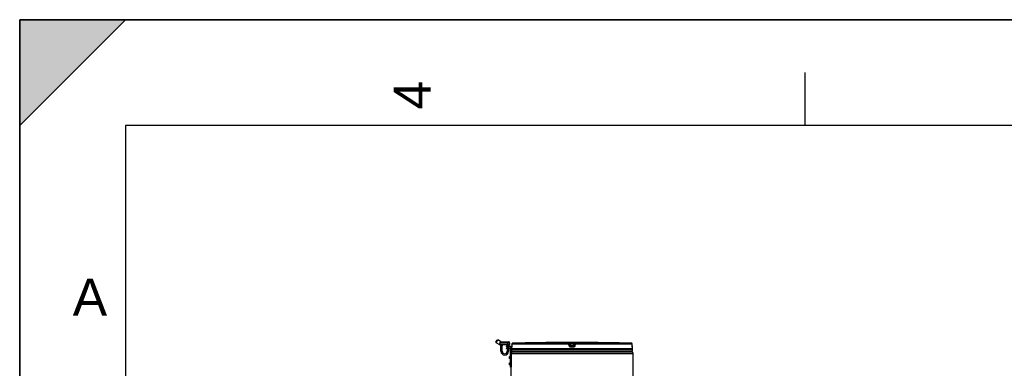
# Model space of a CAD drawing. Header units: millimetres. Extents: x 0 to 297, y 0 to 210.
# Tile 16 of 35: x 0 to 93, y 177 to 210. Entities that reach past the tile are written whole.
import ezdxf

# ---------------------------------------------------------------- set-up
doc = ezdxf.new("R2010")
doc.units = ezdxf.units.MM
doc.header["$LTSCALE"] = 16.335
doc.layers.get('0').update_dxf_attribs({"linetype": 'CONTINUOUS'})
doc.layers.add('01_GLOBAL', color=7, linetype='CONTINUOUS')
doc.styles.add('TEXTSTYLE_2', font='arial.ttf')

# ---------------------------------------------------------------- blocks, each defined once
blk = doc.blocks.new('MARGEA4_BL0', base_point=(148.514, 105.014))
at = {"color": 7, "linetype": 'Continuous'}
for p, q in [((297.014, 210.014), (0.014, 210.014)), ((0.014, 0.014), (0.014, 210.014)), ((0.014, 200.014), (10.014, 210.014)), ((10.014, 210.014), (0.014, 210.014)), ((0.014, 210.014), (0.014, 200.014)), ((0.014, 0.014), (0.014, 210.014)), ((0.014, 210.014), (0.014, 0.014)), ((0.014, 200.014), (10.014, 210.014)), ((74.264, 205.014), (74.264, 200.014)), ((287.014, 200.014), (10.014, 200.014)), ((10.014, 200.014), (10.014, 10.014))]:
    blk.add_line(p, q, dxfattribs=at)
blk.add_solid([(0.014, 200.014), (10.014, 210.014), (0.014, 210.014)], dxfattribs=at)
at = {"color": 2, "linetype": 'Continuous', "style": 'TEXTSTYLE_2', "oblique": 0.00002}
blk.add_text('4', height=3.5, rotation=90, dxfattribs=at).set_placement((38.889, 201.514))
blk.add_text('A', height=3.5, dxfattribs=at).set_placement((5.014, 182.014))

msp = doc.modelspace()

# ---------------------------------------------------------------- linework, layer by layer
at = {"color": 7, "linetype": 'Continuous'}
for p, q in [((0, 0), (0, 210)), ((0, 210), (297, 210)), ((45.059, 179.504), (45.179, 179.712)), ((45.059, 179.504), (45.07, 179.463)), ((45.07, 179.463), (45.22, 179.723)), ((45.426, 179.257), (45.07, 179.463)), ((45.179, 179.712), (45.22, 179.723)), ((45.583, 179.513), (45.22, 179.723)), ((45.433, 179.426), (45.433, 179.456)), ((45.433, 179.257), (45.433, 179.322)), ((45.441, 179.253), (45.463, 179.253)), ((45.461, 179.253), (45.463, 179.253)), ((45.541, 179.253), (45.463, 179.253)), ((45.681, 179.223), (45.486, 179.223)), ((45.523, 178.653), (45.523, 179.223)), ((46.099, 179.513), (45.543, 179.513)), ((46.14, 179.253), (45.626, 179.253)), ((45.643, 178.653), (45.643, 179.223)), ((46.032, 179.137), (46.565, 179.151)), ((46.032, 179.137), (46.033, 179.092)), ((46.033, 179.092), (46.564, 179.106)), ((46.033, 178.959), (46.033, 178.914)), ((46.033, 178.959), (46.423, 178.959)), ((46.423, 178.914), (46.033, 178.914)), ((46.062, 179.138), (46.063, 179.093)), ((46.063, 178.959), (46.063, 178.914)), ((46.071, 179.513), (46.071, 179.528)), ((46.086, 179.543), (46.281, 179.543)), ((46.281, 179.223), (46.086, 179.223)), ((46.123, 179.223), (46.123, 179.139)), ((46.123, 179.094), (46.123, 178.959)), ((46.123, 178.914), (46.123, 178.653)), ((46.296, 179.502), (46.183, 179.502)), ((46.243, 179.223), (46.243, 179.142)), ((46.243, 179.097), (46.243, 178.959)), ((46.243, 178.914), (46.243, 178.653)), ((46.296, 179.528), (46.296, 179.502)), ((46.296, 179.238), (46.296, 179.238)), ((46.333, 179.438), (46.333, 179.283)), ((46.438, 177.159), (46.438, 178.899)), ((46.483, 178.899), (46.483, 177.159)), ((46.558, 178.881), (46.558, 179.032)), ((46.563, 179.071), (46.562, 179.064)), ((46.562, 179.064), (46.562, 179.058)), ((46.564, 179.098), (46.563, 179.088)), ((46.563, 179.088), (46.563, 179.079)), ((46.563, 179.079), (46.563, 179.071)), ((46.565, 179.144), (46.564, 179.131)), ((46.564, 179.131), (46.564, 179.119)), ((46.564, 179.119), (46.564, 179.108)), ((46.564, 179.108), (46.564, 179.098)), ((46.566, 179.333), (46.565, 179.151)), ((46.565, 179.151), (46.565, 179.144)), ((49.929, 179.468), (49.78, 179.466)), ((49.929, 179.468), (49.887, 179.468)), ((49.93, 179.468), (49.929, 179.468)), ((52.118, 179.468), (52.258, 179.468)), ((52.258, 179.468), (52.398, 179.468)), ((54.587, 179.468), (54.587, 179.468)), ((54.587, 179.468), (54.587, 179.468)), ((54.737, 179.466), (54.587, 179.468)), ((54.639, 179.467), (54.596, 179.468)), ((54.737, 179.466), (54.639, 179.467)), ((57.952, 179.164), (57.951, 179.333)), ((57.952, 179.149), (57.952, 179.164)), ((57.952, 179.137), (57.952, 179.152)), ((57.952, 179.125), (57.952, 179.14)), ((57.953, 179.114), (57.952, 179.128)), ((57.953, 179.104), (57.952, 179.117)), ((57.953, 179.094), (57.953, 179.106)), ((57.953, 179.085), (57.953, 179.096)), ((57.954, 179.077), (57.953, 179.087)), ((57.954, 179.07), (57.954, 179.079)), ((57.954, 179.064), (57.954, 179.072)), ((57.955, 179.054), (57.954, 179.068)), ((57.955, 179.056), (57.954, 179.061)), ((57.955, 179.052), (57.955, 179.056)), ((57.958, 178.881), (57.958, 179.032)), ((46.348, 177.977), (46.348, 178.141)), ((46.348, 178.141), (46.423, 178.141)), ((46.423, 177.977), (46.348, 177.977)), ((46.423, 178.141), (46.423, 177.976)), ((46.438, 178.141), (46.423, 178.141)), ((46.438, 177.976), (46.423, 177.976)), ((46.485, 178.012), (46.483, 178.019)), ((46.558, 178.656), (46.558, 178.806)), ((46.558, 178.806), (57.958, 178.806)), ((46.558, 178.656), (57.958, 178.656)), ((46.588, 178.806), (46.588, 178.809)), ((46.633, 178.581), (46.633, 178.656)), ((46.633, 178.581), (57.883, 178.581)), ((57.883, 178.581), (57.883, 178.656)), ((57.928, 178.806), (57.928, 178.809)), ((57.958, 178.656), (57.958, 178.806)), ((46.348, 177.377), (46.348, 177.541)), ((46.348, 177.541), (46.423, 177.541)), ((46.423, 177.377), (46.348, 177.377)), ((46.423, 177.541), (46.423, 177.376)), ((46.438, 177.541), (46.423, 177.541)), ((46.438, 177.376), (46.423, 177.376)), ((46.438, 177.189), (46.483, 177.189)), ((46.438, 177.159), (46.483, 177.159)), ((46.485, 177.412), (46.483, 177.419))]:
    msp.add_line(p, q, dxfattribs=at)
at = {"color": 9, "linetype": 'Continuous'}
for p, q in [((45.426, 179.257), (45.433, 179.257)), ((45.433, 179.438), (46.333, 179.438)), ((45.463, 179.409), (45.433, 179.426)), ((45.433, 179.283), (46.333, 179.283)), ((45.463, 179.253), (45.463, 179.409)), ((45.696, 179.238), (45.471, 179.238)), ((46.071, 179.528), (46.296, 179.528)), ((46.296, 179.238), (46.071, 179.238)), ((46.183, 179.253), (46.14, 179.253)), ((46.183, 179.238), (46.145, 179.238)), ((46.183, 179.238), (46.183, 179.502)), ((46.183, 179.253), (46.308, 179.253)), ((46.296, 179.238), (46.183, 179.238)), ((46.56, 179.032), (46.558, 179.032)), ((57.958, 178.881), (46.558, 178.881)), ((46.566, 179.333), (46.565, 179.164)), ((46.565, 179.164), (46.565, 179.164)), ((46.566, 179.333), (46.566, 179.333)), ((51.963, 179.333), (46.566, 179.333)), ((51.967, 179.408), (46.639, 179.408)), ((49.93, 179.468), (49.93, 179.468)), ((51.985, 179.164), (51.963, 179.333)), ((51.967, 179.408), (51.967, 179.466)), ((52.041, 179.342), (52.041, 179.401)), ((52.063, 179.232), (52.041, 179.401)), ((52.063, 179.173), (52.041, 179.342)), ((52.063, 179.232), (52.063, 179.173)), ((52.063, 179.232), (52.063, 179.227)), ((52.118, 179.468), (52.118, 179.392)), ((52.137, 179.242), (52.118, 179.392)), ((52.398, 179.392), (52.118, 179.392)), ((52.258, 179.032), (52.135, 179.032)), ((52.136, 179.166), (52.137, 179.166)), ((52.137, 179.242), (52.137, 179.107)), ((52.38, 179.242), (52.137, 179.242)), ((52.38, 179.166), (52.137, 179.166)), ((52.258, 179.107), (52.137, 179.107)), ((52.38, 179.107), (52.258, 179.107)), ((52.381, 179.032), (52.258, 179.032)), ((52.398, 179.392), (52.38, 179.242)), ((52.38, 179.107), (52.38, 179.242)), ((52.38, 179.166), (52.38, 179.166)), ((52.398, 179.468), (52.398, 179.392)), ((52.454, 179.232), (52.453, 179.227)), ((52.475, 179.401), (52.454, 179.232)), ((52.475, 179.342), (52.454, 179.173)), ((52.454, 179.173), (52.454, 179.232)), ((52.475, 179.401), (52.475, 179.342)), ((52.553, 179.333), (52.532, 179.164)), ((52.55, 179.466), (52.55, 179.408)), ((57.878, 179.408), (52.55, 179.408)), ((57.951, 179.333), (52.553, 179.333)), ((57.951, 179.333), (57.951, 179.333)), ((57.952, 179.164), (57.951, 179.333)), ((57.952, 179.164), (57.952, 179.164)), ((57.958, 179.032), (57.957, 179.032)), ((45.523, 178.653), (45.643, 178.653)), ((46.243, 178.653), (46.123, 178.653)), ((46.348, 178.14), (46.423, 178.14)), ((46.348, 178.1), (46.423, 178.1)), ((46.348, 178.098), (46.423, 178.098)), ((46.423, 178.019), (46.348, 178.019)), ((46.423, 178.016), (46.348, 178.016)), ((46.423, 177.977), (46.348, 177.977)), ((46.588, 178.809), (46.613, 178.809)), ((48.214, 178.809), (48.419, 178.809)), ((52.138, 178.809), (52.378, 178.809)), ((56.098, 178.809), (56.303, 178.809)), ((57.904, 178.809), (57.928, 178.809)), ((46.348, 177.54), (46.423, 177.54)), ((46.348, 177.5), (46.423, 177.5)), ((46.348, 177.498), (46.423, 177.498)), ((46.423, 177.419), (46.348, 177.419)), ((46.423, 177.416), (46.348, 177.416)), ((46.423, 177.377), (46.348, 177.377))]:
    msp.add_line(p, q, dxfattribs=at)
at = {"color": 7, "linetype": 'Continuous'}
for points in [[(46.562, 179.058), (46.562, 179.053), (46.561, 179.051), (46.561, 179.05), (46.561, 179.048), (46.561, 179.047), (46.561, 179.046), (46.561, 179.046)], [(49.887, 179.468), (49.849, 179.467), (49.839, 179.467)], [(57.955, 179.047), (57.955, 179.046), (57.956, 179.046), (57.956, 179.045), (57.956, 179.045), (57.956, 179.046), (57.955, 179.046), (57.955, 179.047), (57.955, 179.049), (57.955, 179.05), (57.955, 179.052)]]:
    msp.add_lwpolyline(points, dxfattribs=at)
for centre, radius, start, end in [((45.441, 179.283), 0.03, 239.999, 269.99885), ((45.463, 179.283), 0.03, 180, 270), ((45.456, 179.238), 0.015, 0, 90), ((45.486, 179.238), 0.015, 180, 270), ((45.681, 179.238), 0.015, 270, 360), ((45.711, 179.238), 0.015, 90, 180), ((46.056, 179.238), 0.015, 0, 90), ((46.086, 179.528), 0.015, 90, 180), ((46.086, 179.238), 0.015, 180, 270), ((46.281, 179.528), 0.015, 0, 90), ((46.281, 179.238), 0.015, 270, 360), ((46.258, 179.438), 0.075, 0, 60), ((46.311, 179.238), 0.015, 99.59407, 180), ((46.303, 179.283), 0.03, 279.59407, 360), ((46.423, 178.899), 0.06, 0, 90), ((46.423, 178.899), 0.015, 0, 90), ((46.633, 179.032), 0.075, 162.87448, 180), ((46.633, 178.881), 0.075, 180, 235.73564), ((46.641, 179.333), 0.075, 91.48637, 179.62893), ((52.258, -37.157), 216.637, 90.65548, 91.48637), ((52.258, -37.157), 216.637, 89.3842, 90.6158), ((52.258, -37.16), 216.64, 88.51363, 89.34451), ((57.876, 179.333), 0.075, 0.47139, 88.50968), ((57.883, 178.881), 0.075, 304.26436, 360), ((57.883, 179.032), 0.075, 0, 17.12565), ((45.883, 178.653), 0.36, 180, 360), ((45.883, 178.653), 0.24, 180, 360), ((46.608, 178.809), 0.0195, 148.62171, 180), ((57.909, 178.809), 0.0195, 0, 31.37829)]:
    msp.add_arc(centre, radius, start, end, dxfattribs=at)
at = {"color": 9, "linetype": 'Continuous'}
for centre, radius, start, end in [((44.4, 179.163), 2.164, 357.79623, 358.47127), ((43.815, 179.179), 2.75, 358.47333, 359.41227), ((43.57, 179.182), 2.995, 359.39506, 359.65041), ((46.642, 179.33), 0.0782, 112.01648, 113.76901), ((46.642, 179.33), 0.0778, 106.67488, 112.02116), ((46.642, 179.331), 0.0764, 102.77751, 106.67429), ((46.641, 179.333), 0.0747, 99.31344, 102.77746), ((46.641, 179.336), 0.0713, 91.54035, 99.35142), ((52.877, 173.316), 5.973, 97.11548, 97.47489), ((51.64, 173.316), 5.973, 82.52511, 82.88452), ((57.876, 179.336), 0.0713, 80.77303, 88.46162), ((57.875, 179.333), 0.0742, 79.08428, 80.81472), ((57.875, 179.332), 0.076, 73.52092, 79.07067), ((57.875, 179.33), 0.0773, 71.97966, 73.5335), ((57.874, 179.33), 0.078, 65.34706, 71.97453), ((57.875, 179.33), 0.0775, 58.80204, 65.35741), ((60.554, 179.177), 2.602, 180.28324, 182.05321)]:
    msp.add_arc(centre, radius, start, end, dxfattribs=at)
at = {"color": 7, "linetype": 'Continuous'}
for points, knots in [([(45.433, 179.456), (45.442, 179.464), (45.473, 179.49), (45.513, 179.513), (45.543, 179.513)], [0, 0, 0, 0, 0.285231, 1, 1, 1, 1]), ([(45.433, 179.322), (45.433, 179.337), (45.442, 179.367), (45.456, 179.394), (45.463, 179.409)], [0, 0, 0, 0, 0.474484, 1, 1, 1, 1]), ([(46.183, 179.502), (46.168, 179.502), (46.14, 179.506), (46.112, 179.513), (46.099, 179.513)], [0, 0, 0, 0, 0.546892, 1, 1, 1, 1]), ([(46.485, 178.012), (46.485, 178.012), (46.484, 178.017), (46.484, 178.021), (46.483, 178.025)], [0, 0, 0, 0, 0.163378, 1, 1, 1, 1]), ([(46.485, 177.412), (46.485, 177.412), (46.484, 177.417), (46.484, 177.421), (46.483, 177.425)], [0, 0, 0, 0, 0.163378, 1, 1, 1, 1])]:
    msp.add_open_spline(points, degree=3, knots=knots, dxfattribs=at)
at = {"color": 9, "linetype": 'Continuous'}
for points in [[(45.433, 179.257), (45.437, 179.254), (45.443, 179.253), (45.448, 179.253)], [(46.566, 179.333), (46.566, 179.36), (46.586, 179.39), (46.611, 179.401)], [(51.967, 179.466), (52, 179.466), (52.037, 179.434), (52.041, 179.401)], [(51.967, 179.408), (52, 179.408), (52.037, 179.375), (52.041, 179.342)], [(52.137, 179.107), (52.104, 179.107), (52.067, 179.14), (52.063, 179.173)], [(52.454, 179.173), (52.45, 179.14), (52.413, 179.107), (52.38, 179.107)], [(52.55, 179.466), (52.516, 179.466), (52.479, 179.434), (52.475, 179.401)], [(52.475, 179.342), (52.479, 179.375), (52.516, 179.408), (52.55, 179.408)], [(57.951, 179.333), (57.951, 179.357), (57.936, 179.384), (57.915, 179.397)]]:
    msp.add_open_spline(points, degree=3, dxfattribs=at)
for points, knots in [([(45.54, 179.253), (45.542, 179.253), (45.545, 179.246), (45.545, 179.241), (45.545, 179.238)], [0, 0, 0, 0, 0.346151, 1, 1, 1, 1]), ([(45.626, 179.253), (45.612, 179.253), (45.583, 179.254), (45.555, 179.253), (45.541, 179.253)], [0, 0, 0, 0, 0.500003, 1, 1, 1, 1]), ([(45.621, 179.238), (45.609, 179.238), (45.583, 179.239), (45.558, 179.238), (45.545, 179.238)], [0, 0, 0, 0, 0.5, 1, 1, 1, 1]), ([(45.626, 179.253), (45.624, 179.253), (45.622, 179.246), (45.621, 179.241), (45.621, 179.238)], [0, 0, 0, 0, 0.346148, 1, 1, 1, 1]), ([(46.14, 179.253), (46.142, 179.253), (46.145, 179.246), (46.145, 179.241), (46.145, 179.238)], [0, 0, 0, 0, 0.346151, 1, 1, 1, 1]), ([(46.563, 179.08), (46.563, 179.068), (46.557, 179.058), (46.564, 179.033), (46.56, 179.032)], [0, 0, 0, 0, 0.737028, 1, 1, 1, 1]), ([(46.56, 179.032), (46.56, 179.035), (46.56, 179.039), (46.561, 179.044), (46.561, 179.046)], [0, 0, 0, 0, 0.497733, 1, 1, 1, 1]), ([(51.963, 179.333), (51.963, 179.35), (51.969, 179.371), (51.96, 179.404), (51.967, 179.408)], [0, 0, 0, 0, 0.696676, 1, 1, 1, 1]), ([(51.963, 179.333), (51.981, 179.336), (52.009, 179.336), (52.029, 179.342), (52.042, 179.34), (52.041, 179.342)], [0, 0, 0, 0, 0.702528, 0.921269, 1, 1, 1, 1]), ([(51.967, 179.466), (51.967, 179.47), (51.991, 179.463), (52.014, 179.47), (52.065, 179.467), (52.099, 179.468), (52.118, 179.468)], [0, 0, 0, 0, 0.076793, 0.294399, 0.618544, 1, 1, 1, 1]), ([(51.985, 179.164), (52.003, 179.166), (52.028, 179.172), (52.052, 179.17), (52.061, 179.175), (52.063, 179.173)], [0, 0, 0, 0, 0.703014, 0.921451, 1, 1, 1, 1]), ([(52.135, 179.032), (52.1, 179.032), (52.026, 179.059), (51.989, 179.129), (51.985, 179.164)], [0, 0, 0, 0, 0.499748, 1, 1, 1, 1]), ([(52.041, 179.401), (52.041, 179.403), (52.054, 179.397), (52.073, 179.401), (52.1, 179.394), (52.118, 179.392)], [0, 0, 0, 0, 0.078331, 0.297814, 1, 1, 1, 1]), ([(52.1, 179.238), (52.091, 179.236), (52.083, 179.231), (52.063, 179.235), (52.063, 179.232)], [0, 0, 0, 0, 0.731988, 1, 1, 1, 1]), ([(52.135, 179.032), (52.135, 179.05), (52.14, 179.073), (52.132, 179.102), (52.137, 179.107)], [0, 0, 0, 0, 0.697837, 1, 1, 1, 1]), ([(52.381, 179.032), (52.381, 179.05), (52.376, 179.073), (52.384, 179.102), (52.38, 179.107)], [0, 0, 0, 0, 0.697838, 1, 1, 1, 1]), ([(52.532, 179.164), (52.528, 179.129), (52.491, 179.059), (52.417, 179.032), (52.381, 179.032)], [0, 0, 0, 0, 0.498891, 1, 1, 1, 1]), ([(52.398, 179.468), (52.418, 179.468), (52.452, 179.467), (52.503, 179.47), (52.526, 179.463), (52.55, 179.47), (52.55, 179.466)], [0, 0, 0, 0, 0.38169, 0.705926, 0.923307, 1, 1, 1, 1]), ([(52.398, 179.392), (52.416, 179.394), (52.443, 179.401), (52.463, 179.397), (52.475, 179.403), (52.475, 179.401)], [0, 0, 0, 0, 0.703406, 0.922256, 1, 1, 1, 1]), ([(52.454, 179.232), (52.454, 179.235), (52.434, 179.231), (52.426, 179.236), (52.417, 179.238)], [0, 0, 0, 0, 0.268012, 1, 1, 1, 1]), ([(52.532, 179.164), (52.514, 179.166), (52.488, 179.172), (52.465, 179.17), (52.455, 179.175), (52.454, 179.173)], [0, 0, 0, 0, 0.703014, 0.921451, 1, 1, 1, 1]), ([(52.553, 179.333), (52.535, 179.335), (52.509, 179.341), (52.486, 179.339), (52.476, 179.344), (52.475, 179.342)], [0, 0, 0, 0, 0.702777, 0.921367, 1, 1, 1, 1]), ([(52.553, 179.333), (52.553, 179.35), (52.547, 179.371), (52.556, 179.404), (52.55, 179.408)], [0, 0, 0, 0, 0.696571, 1, 1, 1, 1]), ([(57.957, 179.032), (57.952, 179.033), (57.959, 179.06), (57.954, 179.071), (57.953, 179.084)], [0, 0, 0, 0, 0.262647, 1, 1, 1, 1]), ([(57.957, 179.032), (57.957, 179.035), (57.957, 179.039), (57.956, 179.044), (57.956, 179.046)], [0, 0, 0, 0, 0.497732, 1, 1, 1, 1])]:
    msp.add_open_spline(points, degree=3, knots=knots, dxfattribs=at)
at = {"color": 7, "linetype": 'Continuous'}
for points in [[(52.063, 179.227), (52.069, 179.196), (52.105, 179.167), (52.136, 179.166)], [(52.453, 179.227), (52.447, 179.196), (52.412, 179.167), (52.38, 179.166)]]:
    msp.add_open_spline(points, degree=3, dxfattribs=at)
at = {"layer": '01_GLOBAL', "color": 9, "linetype": 'Continuous'}
msp.add_line((46.483, 178.431), (58.033, 178.431), dxfattribs=at)
at = {"layer": '01_GLOBAL', "color": 7, "linetype": 'Continuous'}
for p, q in [((46.633, 178.581), (57.883, 178.581)), ((58.033, 175.086), (58.033, 178.431)), ((46.483, 175.086), (46.483, 177.159))]:
    msp.add_line(p, q, dxfattribs=at)
for centre, start, end in [((46.633, 178.431), 90, 180), ((57.883, 178.431), 0, 90)]:
    msp.add_arc(centre, 0.15, start, end, dxfattribs=at)

# ---------------------------------------------------------------- block references
at = {"color": 2, "linetype": 'Continuous'}
msp.add_blockref('MARGEA4_BL0', (148.514, 105.014), dxfattribs=at)

doc.saveas('drawing.dxf')
